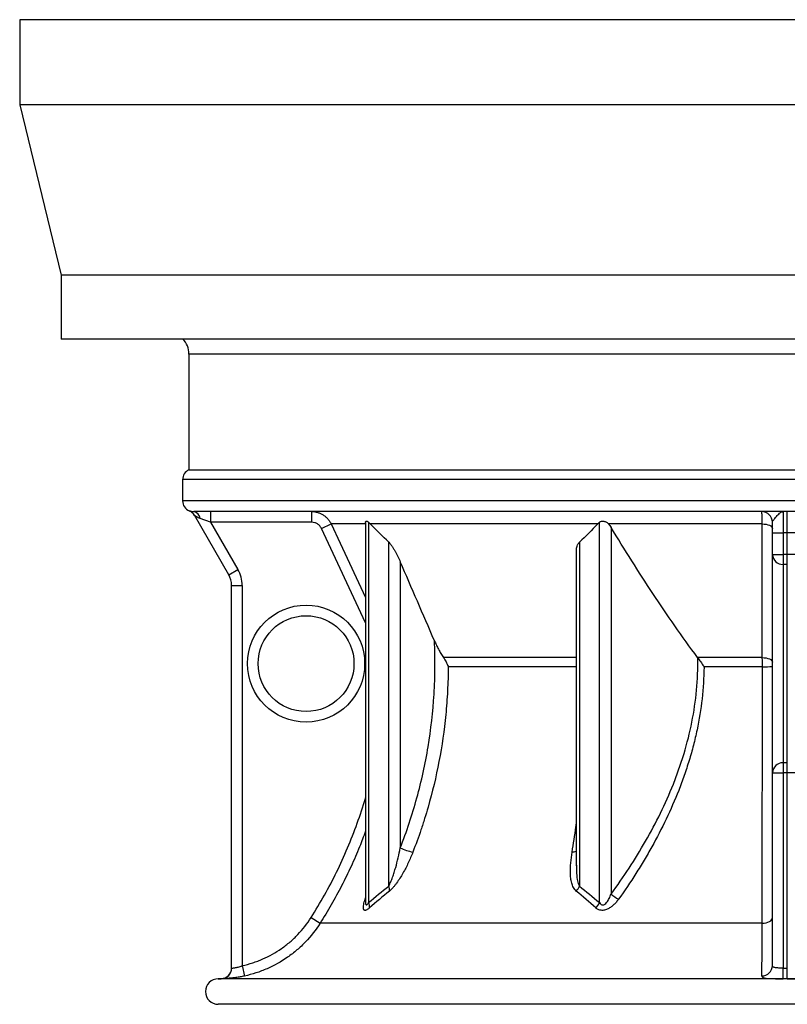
# Model space of a CAD drawing. Header units: millimetres. Extents: x 2367 to 3805, y 1036 to 5463.
# Tile 1 of 6: x 2367 to 3088, y 1036 to 1961. Entities that reach past the tile are written whole.
import ezdxf

# ---------------------------------------------------------------- set-up
doc = ezdxf.new("R2010")
doc.units = ezdxf.units.MM
doc.header["$LTSCALE"] = 2

msp = doc.modelspace()

# ---------------------------------------------------------------- linework, layer by layer
at = {"color": 7, "linetype": 'Continuous', "lineweight": 25}
for p, q in [((2367.31, 1960.94), (2367.31, 1880.94)), ((3086.31, 1960.94), (2367.31, 1960.94)), ((3805.31, 1960.94), (3086.31, 1960.94)), ((2367.31, 1880.94), (2406.31, 1720.94)), ((3086.31, 1880.94), (2367.31, 1880.94)), ((3805.31, 1880.94), (3086.31, 1880.94)), ((2406.31, 1720.94), (2406.31, 1660.94)), ((3086.31, 1720.94), (2406.31, 1720.94)), ((3766.31, 1720.94), (3086.31, 1720.94)), ((3086.31, 1660.94), (2406.31, 1660.94)), ((3766.31, 1660.94), (3086.31, 1660.94)), ((2526.31, 1646.88), (2526.31, 1538.04)), ((2526.31, 1538.04), (3086.31, 1538.04)), ((3086.31, 1538.04), (3646.31, 1538.04)), ((2520.31, 1528.88), (2520.31, 1508.88)), ((3641.76, 1498.88), (2530.85, 1498.88)), ((2546.68, 1498.88), (2546.68, 1488.88)), ((2641.61, 1488.88), (2641.61, 1498.88)), ((3084.31, 1498.88), (3084.31, 1478.88)), ((3088.31, 1478.88), (3088.31, 1498.88)), ((2563.63, 1439.52), (2531.35, 1495.42)), ((2546.68, 1488.88), (2536.79, 1492.3)), ((2641.61, 1488.88), (2546.68, 1488.88)), ((2546.68, 1488.88), (2572.29, 1444.52)), ((2650.7, 1483.1), (2659.74, 1487.33)), ((2692.23, 1487.33), (2659.74, 1487.33)), ((2692.12, 1488.57), (2692.12, 1132.19)), ((2695.05, 1488.86), (2695.05, 1131.66)), ((2910.29, 1487.33), (2696.64, 1487.33)), ((2911.88, 1131.66), (2911.88, 1488.86)), ((3064.76, 1487.33), (2920.4, 1487.33)), ((2922.78, 1484.06), (2922.78, 1139.66)), ((3074.31, 1478.88), (3074.31, 1488.88)), ((3074.31, 1478.88), (3084.31, 1478.88)), ((3074.31, 1458.54), (3074.31, 1478.88)), ((3088.31, 1478.88), (3084.31, 1478.88)), ((3084.31, 1478.88), (3084.31, 1458.54)), ((3098.31, 1478.88), (3088.31, 1478.88)), ((3088.31, 1458.54), (3088.31, 1478.88)), ((2713.89, 1147.13), (2713.89, 1470.18)), ((2893.04, 1470.18), (2893.04, 1147.13)), ((2890.11, 1459.58), (2890.11, 1166.66)), ((3074.31, 1458.54), (3084.31, 1458.54)), ((3074.31, 1253.61), (3074.31, 1458.54)), ((3084.31, 1458.54), (3084.31, 1449.23)), ((3088.31, 1458.54), (3084.31, 1458.54)), ((3088.31, 1449.23), (3088.31, 1458.54)), ((3098.31, 1458.54), (3088.31, 1458.54)), ((2563.63, 1439.52), (2572.29, 1444.52)), ((2724.79, 1451.7), (2724.79, 1182.98)), ((3088.31, 1449.23), (3084.31, 1449.23)), ((3084.31, 1449.23), (3084.31, 1262.92)), ((3088.31, 1262.92), (3088.31, 1449.23)), ((2566.31, 1429.52), (2576.31, 1429.52)), ((2566.31, 1070.1), (2566.31, 1429.52)), ((2576.31, 1429.52), (2576.31, 1072.39)), ((3064.84, 1361.78), (3004.06, 1361.78)), ((3084.31, 1262.92), (3084.31, 1253.61)), ((3088.31, 1262.92), (3084.31, 1262.92)), ((3088.31, 1253.61), (3088.31, 1262.92)), ((3074.31, 1253.61), (3084.31, 1253.61)), ((3074.31, 1072.48), (3074.31, 1253.61)), ((3088.31, 1253.61), (3084.31, 1253.61)), ((3084.31, 1253.61), (3084.31, 1070.11)), ((3098.31, 1253.61), (3088.31, 1253.61)), ((3088.31, 1070.11), (3088.31, 1253.61)), ((2890.21, 1166.66), (2890.21, 1166.2)), ((2890.22, 1166.2), (2890.22, 1166.66)), ((2641, 1117.52), (2649.43, 1112.17)), ((3064.72, 1112.17), (2649.43, 1112.17)), ((2576.31, 1072.39), (2578.42, 1062.62)), ((3084.31, 1060.11), (3084.31, 1070.11)), ((3088.31, 1060.11), (3088.31, 1070.11)), ((3618.81, 1060.08), (2553.81, 1060.08)), ((3618.81, 1036.08), (2553.81, 1036.08))]:
    msp.add_line(p, q, dxfattribs=at)
at = {"color": 8, "linetype": 'Continuous', "lineweight": 25}
for p, q in [((3646.31, 1646.88), (2526.31, 1646.88)), ((3652.31, 1528.88), (2520.31, 1528.88)), ((3652.31, 1508.88), (2520.31, 1508.88)), ((2692.12, 1394.5), (2650.7, 1483.1)), ((2890.11, 1361.78), (2765.33, 1361.78)), ((2890.11, 1353.21), (2769.62, 1353.21)), ((3064.89, 1353.21), (3009.82, 1353.21)), ((2691.77, 1134.81), (2692.12, 1135.98)), ((2691.77, 1134.81), (2692.12, 1135.1))]:
    msp.add_line(p, q, dxfattribs=at)
at = {"color": 8, "linetype": 'Continuous', "lineweight": 25, "flags": 128}
for points in [[(2659.74, 1487.33), (2668.21, 1469.21), (2692.12, 1418.05)], [(2559.89, 1060.77), (2558.46, 1060.34), (2556.54, 1060.11)]]:
    msp.add_lwpolyline(points, dxfattribs=at)
at = {"color": 7, "linetype": 'Continuous', "lineweight": 25, "flags": 128}
for points in [[(3064.76, 1487.33), (3066.65, 1487.21), (3068.45, 1486.95), (3070.1, 1486.55), (3071.54, 1486.02), (3072.72, 1485.39), (3073.59, 1484.68), (3074.13, 1483.9), (3074.31, 1483.1)], [(3064.84, 1361.78), (3064.82, 1379.9), (3064.78, 1452.39), (3064.76, 1487.33)], [(3064.84, 1361.78), (3066.71, 1361.67), (3068.5, 1361.4), (3070.13, 1361), (3071.56, 1360.47), (3072.73, 1359.84), (3073.6, 1359.13), (3074.13, 1358.36), (3074.31, 1357.56)], [(3064.72, 1112.17), (3066.61, 1112.31), (3068.42, 1112.64), (3070.08, 1113.14), (3071.52, 1113.81), (3072.71, 1114.61), (3073.59, 1115.52), (3074.13, 1116.5), (3074.31, 1117.52)], [(3084.31, 1070.11), (3086.31, 1070.11), (3088.31, 1070.11)]]:
    msp.add_lwpolyline(points, dxfattribs=at)
at = {"color": 7, "linetype": 'Continuous', "lineweight": 25}
for radius in [55, 45]:
    msp.add_circle((2636.31, 1356.08), radius, dxfattribs=at)
for centre, radius, start, end in [((2506.31, 1646.88), 20, 0, 44.68537), ((2530.31, 1528.88), 10, 113.57818, 180), ((2530.31, 1508.88), 10, 180, 247.80897), ((2522.72, 1490.37), 10, 29.99631, 67.6315), ((2529.52, 1491.71), 7.29, 4.66146, 79.49774), ((3064.31, 1488.88), 10, 0, 90), ((2522.69, 1490.42), 10, 30.00002, 45.21323), ((3083.98, 1458.9), 9.68, 182.10184, 271.95789), ((2546.31, 1429.52), 30, 0, 30), ((2546.31, 1429.52), 20, 0, 30), ((3067.16, 1718.88), 365.68, 269.64518, 271.12068), ((3083.98, 1253.25), 9.68, 88.04211, 177.89816), ((2744.99, 1224.59), 46.25, 244.09893, 259.56457), ((2704.84, 1143.3), 9.83, 355.03739, 22.95842), ((2878.63, 1152.93), 15.54, 317.57139, 338.09153), ((2948.09, 1168.89), 38.67, 229.10947, 241.81846), ((2686.74, 1127.77), 9.18, 352.84196, 25.06704), ((2897.39, 1137.98), 15.81, 314.10764, 336.43663), ((2556.31, 1070.11), 10, 271.35939, 359.99975), ((2556.31, 1070.1), 10, 291.00796, 360), ((3064.43, 1072.6), 9.88, 269.85013, 359.31763), ((2553.81, 1048.08), 12, 90, 270), ((2553.81, 1172.08), 112, 270, 271.39847)]:
    msp.add_arc(centre, radius, start, end, dxfattribs=at)
at = {"color": 8, "linetype": 'Continuous', "lineweight": 25}
for centre, radius, start, end in [((2522.69, 1490.42), 10, 45.2133, 67.35202), ((2886.18, 1189.1), 9.99, 270.21007, 293.20231)]:
    msp.add_arc(centre, radius, start, end, dxfattribs=at)
at = {"color": 7, "linetype": 'Continuous', "lineweight": 25}
for points, knots in [([(2526.54, 1499.65), (2526.55, 1499.65), (2526.66, 1499.62), (2527.06, 1499.49), (2527.35, 1499.39), (2528.08, 1499.2), (2528.53, 1499.09), (2529.57, 1498.93), (2530.17, 1498.88), (2530.85, 1498.88)], [0, 0, 0, 0, 0.25, 0.25, 0.5, 0.5, 0.75, 0.75, 1, 1, 1, 1]), ([(2641.61, 1498.88), (2643.52, 1498.88), (2645.38, 1498.61), (2648.11, 1497.82), (2649.01, 1497.48), (2650.72, 1496.7), (2651.55, 1496.26), (2652.74, 1495.5), (2653.13, 1495.23), (2653.89, 1494.67), (2654.27, 1494.37), (2655.35, 1493.44), (2656.02, 1492.78), (2657.26, 1491.37), (2657.83, 1490.62), (2658.87, 1489.03), (2659.34, 1488.19), (2659.74, 1487.33)], [0, 0, 0, 0, 0.25, 0.25, 0.375, 0.375, 0.5, 0.5, 0.5625, 0.5625, 0.625, 0.625, 0.75, 0.75, 0.875, 0.875, 1, 1, 1, 1]), ([(3064.76, 1487.33), (3064.74, 1489.06), (3064.72, 1490.63), (3064.67, 1492.77), (3064.65, 1493.44), (3064.62, 1494.67), (3064.6, 1495.23), (3064.57, 1495.99), (3064.56, 1496.23), (3064.54, 1496.68), (3064.52, 1496.89), (3064.49, 1497.48), (3064.47, 1497.81), (3064.42, 1498.34), (3064.4, 1498.54), (3064.35, 1498.81), (3064.33, 1498.88), (3064.31, 1498.88)], [0, 0, 0, 0, 0.25, 0.25, 0.375, 0.375, 0.5, 0.5, 0.5625, 0.5625, 0.625, 0.625, 0.75, 0.75, 0.875, 0.875, 1, 1, 1, 1]), ([(3074.31, 1488.88), (3074.31, 1489.24), (3074.48, 1489.66), (3074.91, 1490.36), (3075.08, 1490.61), (3075.46, 1491.13), (3075.66, 1491.4), (3076.31, 1492.22), (3076.79, 1492.8), (3077.76, 1493.96), (3078.26, 1494.54), (3079.24, 1495.64), (3079.72, 1496.16), (3080.67, 1497.08), (3081.14, 1497.5), (3082.06, 1498.17), (3082.52, 1498.43), (3083.19, 1498.7), (3083.41, 1498.76), (3083.75, 1498.83), (3083.86, 1498.85), (3084.08, 1498.87), (3084.2, 1498.88), (3084.31, 1498.88)], [0, 0, 0, 0, 0.125, 0.125, 0.1875, 0.1875, 0.25, 0.25, 0.375, 0.375, 0.5, 0.5, 0.625, 0.625, 0.75, 0.75, 0.875, 0.875, 0.9375, 0.9375, 0.96875, 0.96875, 1, 1, 1, 1]), ([(2536.79, 1492.3), (2536.11, 1492.53), (2535.48, 1492.82), (2534.3, 1493.42), (2533.75, 1493.75), (2532.73, 1494.41), (2532.28, 1494.73), (2531.76, 1495.12), (2531.61, 1495.23), (2531.4, 1495.39), (2531.35, 1495.43), (2531.35, 1495.42)], [0, 0, 0, 0, 0.25, 0.25, 0.5, 0.5, 0.75, 0.75, 0.875, 0.875, 1, 1, 1, 1]), ([(2692.14, 1488.57), (2692.14, 1488.65), (2692.09, 1489.23), (2692.32, 1489.8), (2693.01, 1490.05), (2694, 1489.69), (2694.72, 1489.13), (2695.05, 1488.86)], [0, 0, 0, 0, 0.0418, 0.314854, 0.568729, 0.798205, 1, 1, 1, 1]), ([(2911.88, 1488.86), (2912.14, 1489.09), (2912.42, 1489.28), (2913.04, 1489.6), (2913.38, 1489.73), (2914.1, 1489.9), (2914.47, 1489.95), (2915.26, 1489.96), (2915.66, 1489.92), (2916.47, 1489.78), (2916.88, 1489.66), (2917.67, 1489.36), (2918.05, 1489.18), (2919.16, 1488.52), (2919.83, 1487.97), (2920.4, 1487.33)], [0, 0, 0, 0, 0.125, 0.125, 0.25, 0.25, 0.375, 0.375, 0.5, 0.5, 0.625, 0.625, 0.75, 0.75, 1, 1, 1, 1]), ([(2650.7, 1483.1), (2650.29, 1483.97), (2649.76, 1484.77), (2648.83, 1485.83), (2648.5, 1486.16), (2647.77, 1486.78), (2647.39, 1487.06), (2646.59, 1487.57), (2646.18, 1487.79), (2645.32, 1488.18), (2644.87, 1488.35), (2643.5, 1488.74), (2642.57, 1488.88), (2641.61, 1488.88)], [0, 0, 0, 0, 0.25, 0.25, 0.375, 0.375, 0.5, 0.5, 0.625, 0.625, 0.75, 0.75, 1, 1, 1, 1]), ([(3004.06, 1361.78), (2996.77, 1371.58), (2989.65, 1381.5), (2975.69, 1401.55), (2968.84, 1411.68), (2948.61, 1442.32), (2935.54, 1463.08), (2922.78, 1484.06)], [0, 0, 0, 0, 0.25, 0.25, 0.5, 0.5, 1, 1, 1, 1]), ([(2713.89, 1470.18), (2714.45, 1469.66), (2714.99, 1469.05), (2716.05, 1467.71), (2716.58, 1466.99), (2717.59, 1465.5), (2718.07, 1464.74), (2719.02, 1463.18), (2719.48, 1462.38), (2720.84, 1459.96), (2721.69, 1458.33), (2723.3, 1455.03), (2724.06, 1453.37), (2724.79, 1451.7)], [0, 0, 0, 0, 0.125, 0.125, 0.25, 0.25, 0.375, 0.375, 0.5, 0.5, 0.75, 0.75, 1, 1, 1, 1]), ([(2890.23, 1459.58), (2890.22, 1460.82), (2890.21, 1463.58), (2890.95, 1467.36), (2892.41, 1469.33), (2893.04, 1470.18)], [0, 0, 0, 0, 0.316863, 0.707623, 1, 1, 1, 1]), ([(2724.79, 1182.98), (2730.83, 1198.4), (2736.02, 1214.03), (2744.73, 1245.71), (2748.26, 1261.76), (2753.65, 1294.29), (2755.51, 1310.77), (2756.76, 1331.64), (2756.96, 1335.82), (2757.24, 1344.18), (2757.33, 1348.36), (2757.42, 1360.9), (2757.26, 1369.26), (2756.88, 1377.62)], [0, 0, 0, 0, 0.25, 0.25, 0.5, 0.5, 0.75, 0.75, 0.8125, 0.8125, 0.875, 0.875, 1, 1, 1, 1]), ([(2756.88, 1377.62), (2757.48, 1376.26), (2758.09, 1374.89), (2759.37, 1372.19), (2760.03, 1370.84), (2761.41, 1368.18), (2762.14, 1366.85), (2763.67, 1364.25), (2764.47, 1362.98), (2765.33, 1361.78)], [0, 0, 0, 0, 0.25, 0.25, 0.5, 0.5, 0.75, 0.75, 1, 1, 1, 1]), ([(2765.33, 1361.78), (2766.28, 1360.46), (2767.1, 1359.12), (2768.54, 1356.41), (2769.15, 1355.04), (2769.65, 1353.65)], [0, 0, 0, 0, 0.5, 0.5, 1, 1, 1, 1]), ([(2922.78, 1139.66), (2928.66, 1147.65), (2934.31, 1155.78), (2945.14, 1172.33), (2950.31, 1180.75), (2960.14, 1197.92), (2964.79, 1206.66), (2973.49, 1224.52), (2977.55, 1233.63), (2983.12, 1247.61), (2984.89, 1252.33), (2987.4, 1259.49), (2988.21, 1261.89), (2989.79, 1266.72), (2990.56, 1269.15), (2994.23, 1281.34), (2996.71, 1291.16), (3002.63, 1320.91), (3004.55, 1341.09), (3004.13, 1361.68)], [0, 0, 0, 0, 0.125, 0.125, 0.25, 0.25, 0.375, 0.375, 0.5, 0.5, 0.5625, 0.5625, 0.59375, 0.59375, 0.625, 0.625, 0.75, 0.75, 1, 1, 1, 1]), ([(3004.13, 1361.68), (3005.09, 1360.38), (3006.04, 1359.06), (3007.93, 1356.39), (3008.87, 1355.03), (3009.78, 1353.65)], [0, 0, 0, 0, 0.5, 0.5, 1, 1, 1, 1]), ([(3064.89, 1353.21), (3064.89, 1354.69), (3064.89, 1356.15), (3064.87, 1359.02), (3064.85, 1360.44), (3064.84, 1361.78)], [0, 0, 0, 0, 0.5, 0.5, 1, 1, 1, 1]), ([(2769.81, 1352.88), (2769.76, 1345.4), (2769.54, 1337.93), (2768.76, 1322.99), (2768.2, 1315.56), (2766.02, 1293.37), (2763.9, 1278.73), (2758.36, 1249.72), (2754.93, 1235.37), (2749.82, 1217.6), (2748.76, 1214.06), (2746.55, 1206.99), (2745.4, 1203.46), (2741.84, 1192.94), (2739.3, 1185.99), (2736.61, 1179.1)], [0, 0, 0, 0, 0.125, 0.125, 0.25, 0.25, 0.5, 0.5, 0.75, 0.75, 0.8125, 0.8125, 0.875, 0.875, 1, 1, 1, 1]), ([(2769.65, 1353.65), (2769.66, 1353.56), (2769.67, 1353.47), (2769.68, 1353.38), (2769.68, 1353.32), (2769.69, 1353.26), (2769.7, 1353.2), (2769.71, 1353.16), (2769.71, 1353.12), (2769.72, 1353.08), (2769.73, 1353.05), (2769.73, 1353.03), (2769.74, 1353), (2769.75, 1352.97), (2769.76, 1352.94), (2769.77, 1352.92), (2769.77, 1352.91), (2769.77, 1352.9), (2769.78, 1352.89), (2769.78, 1352.89), (2769.79, 1352.88), (2769.8, 1352.88), (2769.8, 1352.88), (2769.8, 1352.88), (2769.81, 1352.88)], [0, 0, 0, 0, 0.0001373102, 0.0001373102, 0.0001373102, 0.0002309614, 0.0002309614, 0.0002309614, 0.0002952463, 0.0002952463, 0.0002952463, 0.0003398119, 0.0003398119, 0.0003398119, 0.0003862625, 0.0003862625, 0.0003862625, 0.0004050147, 0.0004050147, 0.0004050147, 0.0004241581, 0.0004241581, 0.0004241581, 0.0004330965, 0.0004330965, 0.0004330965, 0.0004330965]), ([(3010.07, 1352.88), (3009.85, 1332.82), (3007.56, 1313.15), (3002.47, 1288.99), (3001.34, 1284.18), (2998.86, 1274.59), (2997.52, 1269.82), (2994.62, 1260.32), (2993.08, 1255.61), (2989.81, 1246.26), (2988.08, 1241.63), (2982.66, 1227.86), (2978.73, 1218.87), (2970.31, 1201.22), (2965.82, 1192.56), (2958.7, 1179.79), (2956.27, 1175.57), (2951.27, 1167.2), (2948.72, 1163.05), (2940.89, 1150.74), (2935.46, 1142.7), (2929.83, 1134.81)], [0, 0, 0, 0, 0.25, 0.25, 0.3125, 0.3125, 0.375, 0.375, 0.4375, 0.4375, 0.5, 0.5, 0.625, 0.625, 0.75, 0.75, 0.8125, 0.8125, 0.875, 0.875, 1, 1, 1, 1]), ([(3009.78, 1353.65), (3009.8, 1353.56), (3009.81, 1353.47), (3009.83, 1353.38), (3009.84, 1353.32), (3009.86, 1353.26), (3009.88, 1353.2), (3009.89, 1353.16), (3009.9, 1353.12), (3009.91, 1353.08), (3009.92, 1353.05), (3009.94, 1353.03), (3009.95, 1353), (3009.96, 1352.97), (3009.98, 1352.95), (3010, 1352.92), (3010, 1352.91), (3010.01, 1352.9), (3010.02, 1352.9), (3010.03, 1352.89), (3010.04, 1352.88), (3010.06, 1352.88), (3010.06, 1352.88), (3010.07, 1352.88), (3010.07, 1352.88)], [0, 0, 0, 0, 0.0001368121, 0.0001368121, 0.0001368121, 0.0002301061, 0.0002301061, 0.0002301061, 0.0002941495, 0.0002941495, 0.0002941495, 0.0003385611, 0.0003385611, 0.0003385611, 0.0003848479, 0.0003848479, 0.0003848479, 0.0004035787, 0.0004035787, 0.0004035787, 0.0004226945, 0.0004226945, 0.0004226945, 0.0004321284, 0.0004321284, 0.0004321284, 0.0004321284]), ([(3064.72, 1112.17), (3064.75, 1130.2), (3064.77, 1148.82), (3064.81, 1187.18), (3064.83, 1206.92), (3064.85, 1232.32), (3064.85, 1237.44), (3064.86, 1247.74), (3064.86, 1252.94), (3064.87, 1263.36), (3064.87, 1268.59), (3064.87, 1279.08), (3064.88, 1284.34), (3064.89, 1310.66), (3064.89, 1331.86), (3064.89, 1353.21)], [0, 0, 0, 0, 0.25, 0.25, 0.5, 0.5, 0.5625, 0.5625, 0.625, 0.625, 0.6875, 0.6875, 0.75, 0.75, 1, 1, 1, 1]), ([(2713.89, 1147.13), (2714.27, 1147.73), (2714.62, 1148.38), (2715.28, 1149.72), (2715.6, 1150.41), (2716.21, 1151.83), (2716.51, 1152.56), (2717.07, 1154.02), (2717.35, 1154.75), (2718.14, 1156.97), (2718.64, 1158.47), (2719.58, 1161.49), (2720.03, 1163.01), (2721.31, 1167.58), (2722.09, 1170.65), (2723.52, 1176.8), (2724.18, 1179.89), (2724.79, 1182.98)], [0, 0, 0, 0, 0.0625, 0.0625, 0.125, 0.125, 0.1875, 0.1875, 0.25, 0.25, 0.375, 0.375, 0.5, 0.5, 0.75, 0.75, 1, 1, 1, 1]), ([(2736.61, 1179.1), (2735.28, 1175.71), (2733.85, 1172.35), (2730.76, 1165.73), (2729.09, 1162.46), (2726.37, 1157.66), (2725.42, 1156.06), (2723.45, 1152.96), (2722.43, 1151.46), (2720.85, 1149.27), (2720.31, 1148.56), (2719.2, 1147.17), (2718.64, 1146.49), (2717.51, 1145.2), (2716.94, 1144.59), (2715.79, 1143.45), (2715.21, 1142.92), (2714.63, 1142.45)], [0, 0, 0, 0, 0.25, 0.25, 0.5, 0.5, 0.625, 0.625, 0.75, 0.75, 0.8125, 0.8125, 0.875, 0.875, 0.9375, 0.9375, 1, 1, 1, 1]), ([(2890.1, 1142.45), (2889.53, 1142.92), (2889.03, 1143.45), (2888.15, 1144.6), (2887.76, 1145.21), (2887.08, 1146.5), (2886.78, 1147.17), (2886.25, 1148.56), (2886.03, 1149.28), (2885.43, 1151.47), (2885.15, 1152.98), (2884.76, 1156.08), (2884.64, 1157.67), (2884.49, 1162.48), (2884.63, 1165.74), (2885.21, 1172.36), (2885.65, 1175.71), (2886.21, 1179.1)], [0, 0, 0, 0, 0.0625, 0.0625, 0.125, 0.125, 0.1875, 0.1875, 0.25, 0.25, 0.375, 0.375, 0.5, 0.5, 0.75, 0.75, 1, 1, 1, 1]), ([(2911.88, 1131.66), (2912.22, 1131.07), (2912.62, 1130.54), (2913.39, 1129.89), (2913.67, 1129.71), (2914.3, 1129.46), (2914.64, 1129.39), (2915.35, 1129.4), (2915.7, 1129.48), (2916.38, 1129.75), (2916.71, 1129.94), (2917.63, 1130.59), (2918.15, 1131.13), (2919.11, 1132.3), (2919.54, 1132.92), (2920.32, 1134.2), (2920.68, 1134.86), (2921.68, 1136.87), (2922.26, 1138.26), (2922.78, 1139.66)], [0, 0, 0, 0, 0.125, 0.125, 0.1875, 0.1875, 0.25, 0.25, 0.3125, 0.3125, 0.375, 0.375, 0.5, 0.5, 0.625, 0.625, 0.75, 0.75, 1, 1, 1, 1]), ([(2695.85, 1126.63), (2695.14, 1126.01), (2694.45, 1125.49), (2693.49, 1124.89), (2693.17, 1124.73), (2692.59, 1124.48), (2692.31, 1124.39), (2691.81, 1124.3), (2691.58, 1124.3), (2691.16, 1124.39), (2690.98, 1124.47), (2690.68, 1124.71), (2690.55, 1124.87), (2690.35, 1125.26), (2690.27, 1125.49), (2690.11, 1126.25), (2690.09, 1126.86), (2690.18, 1128.23), (2690.29, 1128.97), (2690.74, 1131.3), (2691.21, 1133), (2691.77, 1134.81)], [0, 0, 0, 0, 0.125, 0.125, 0.1875, 0.1875, 0.25, 0.25, 0.3125, 0.3125, 0.375, 0.375, 0.4375, 0.4375, 0.5, 0.5, 0.625, 0.625, 0.75, 0.75, 1, 1, 1, 1]), ([(2692.12, 1132.14), (2692.12, 1132.13), (2692.13, 1132.08), (2692.13, 1132.12), (2692.13, 1132.14)], [0, 0, 0, 0, 0.217089, 1, 1, 1, 1]), ([(2929.83, 1134.81), (2929.18, 1133.91), (2928.5, 1133.02), (2927.04, 1131.31), (2926.26, 1130.48), (2924.63, 1128.92), (2923.77, 1128.18), (2922.38, 1127.17), (2921.9, 1126.85), (2920.92, 1126.25), (2920.43, 1125.97), (2919.41, 1125.47), (2918.89, 1125.25), (2917.82, 1124.86), (2917.28, 1124.7), (2916.2, 1124.46), (2915.67, 1124.38), (2914.6, 1124.3), (2914.06, 1124.31), (2913.04, 1124.4), (2912.55, 1124.48), (2911.6, 1124.74), (2911.14, 1124.9), (2909.84, 1125.5), (2909.07, 1126.01), (2908.39, 1126.63)], [0, 0, 0, 0, 0.125, 0.125, 0.25, 0.25, 0.375, 0.375, 0.4375, 0.4375, 0.5, 0.5, 0.5625, 0.5625, 0.625, 0.625, 0.6875, 0.6875, 0.75, 0.75, 0.8125, 0.8125, 0.875, 0.875, 1, 1, 1, 1]), ([(2576.31, 1072.39), (2579.63, 1073.11), (2582.91, 1074), (2587.76, 1075.56), (2589.37, 1076.13), (2592.53, 1077.33), (2594.1, 1077.97), (2601.81, 1081.34), (2607.66, 1084.61), (2614.58, 1089.44), (2615.94, 1090.44), (2618.63, 1092.52), (2619.95, 1093.6), (2623.8, 1096.9), (2626.24, 1099.21), (2633.2, 1106.48), (2637.35, 1111.77), (2641, 1117.52)], [0, 0, 0, 0, 0.125, 0.125, 0.1875, 0.1875, 0.25, 0.25, 0.5, 0.5, 0.5625, 0.5625, 0.625, 0.625, 0.75, 0.75, 1, 1, 1, 1]), ([(2649.43, 1112.17), (2645.43, 1105.86), (2640.87, 1100.05), (2633.23, 1092.07), (2630.55, 1089.53), (2626.33, 1085.9), (2624.88, 1084.73), (2621.93, 1082.44), (2620.44, 1081.34), (2612.84, 1076.04), (2606.42, 1072.44), (2597.95, 1068.74), (2596.24, 1068.04), (2592.76, 1066.72), (2591, 1066.1), (2585.67, 1064.38), (2582.07, 1063.41), (2578.42, 1062.62)], [0, 0, 0, 0, 0.25, 0.25, 0.375, 0.375, 0.4375, 0.4375, 0.5, 0.5, 0.75, 0.75, 0.8125, 0.8125, 0.875, 0.875, 1, 1, 1, 1]), ([(3064.4, 1062.72), (3064.42, 1063.52), (3064.43, 1064.5), (3064.45, 1066.23), (3064.46, 1066.85), (3064.47, 1068.18), (3064.48, 1068.88), (3064.52, 1072.59), (3064.55, 1076.18), (3064.58, 1081.47), (3064.59, 1082.57), (3064.6, 1084.85), (3064.61, 1086.02), (3064.63, 1089.63), (3064.64, 1092.17), (3064.68, 1100.12), (3064.7, 1105.89), (3064.72, 1112.17)], [0, 0, 0, 0, 0.125, 0.125, 0.1875, 0.1875, 0.25, 0.25, 0.5, 0.5, 0.5625, 0.5625, 0.625, 0.625, 0.75, 0.75, 1, 1, 1, 1]), ([(2566.31, 1070.1), (2566.31, 1070.1), (2566.38, 1070.11), (2566.57, 1070.11), (2566.65, 1070.12), (2566.85, 1070.13), (2566.97, 1070.14), (2567.36, 1070.16), (2567.68, 1070.19), (2568.43, 1070.27), (2568.86, 1070.32), (2569.81, 1070.46), (2570.32, 1070.55), (2571.43, 1070.78), (2572.01, 1070.92), (2573.21, 1071.25), (2573.83, 1071.44), (2575.07, 1071.88), (2575.69, 1072.13), (2576.31, 1072.39)], [0, 0, 0, 0, 0.125, 0.125, 0.1875, 0.1875, 0.25, 0.25, 0.375, 0.375, 0.5, 0.5, 0.625, 0.625, 0.75, 0.75, 0.875, 0.875, 1, 1, 1, 1]), ([(3084.31, 1070.11), (3083.63, 1070.11), (3082.97, 1070.11), (3082, 1070.12), (3081.67, 1070.12), (3081.03, 1070.14), (3080.72, 1070.14), (3079.79, 1070.17), (3079.21, 1070.2), (3078.11, 1070.28), (3077.6, 1070.34), (3076.68, 1070.49), (3076.27, 1070.58), (3075.55, 1070.83), (3075.25, 1070.97), (3074.78, 1071.31), (3074.6, 1071.51), (3074.36, 1071.96), (3074.31, 1072.21), (3074.31, 1072.48)], [0, 0, 0, 0, 0.125, 0.125, 0.1875, 0.1875, 0.25, 0.25, 0.375, 0.375, 0.5, 0.5, 0.625, 0.625, 0.75, 0.75, 0.875, 0.875, 1, 1, 1, 1]), ([(2578.42, 1062.62), (2577.07, 1062.33), (2575.72, 1062.06), (2573.7, 1061.7), (2573.03, 1061.59), (2571.71, 1061.38), (2571.06, 1061.29), (2569.14, 1061.02), (2567.89, 1060.87), (2565.49, 1060.61), (2564.38, 1060.51), (2562.82, 1060.39), (2562.33, 1060.36), (2561.38, 1060.3), (2560.92, 1060.27), (2559.66, 1060.21), (2558.94, 1060.18), (2558.06, 1060.15), (2557.79, 1060.14), (2557.34, 1060.12), (2557.15, 1060.12), (2556.7, 1060.11), (2556.54, 1060.11), (2556.54, 1060.11)], [0, 0, 0, 0, 0.125, 0.125, 0.1875, 0.1875, 0.25, 0.25, 0.375, 0.375, 0.5, 0.5, 0.5625, 0.5625, 0.625, 0.625, 0.75, 0.75, 0.8125, 0.8125, 0.875, 0.875, 1, 1, 1, 1]), ([(3064.4, 1062.72), (3064.4, 1062.42), (3064.5, 1062.15), (3064.84, 1061.78), (3064.98, 1061.67), (3065.32, 1061.45), (3065.52, 1061.35), (3066.2, 1061.07), (3066.76, 1060.92), (3068.14, 1060.65), (3068.93, 1060.55), (3070.27, 1060.42), (3070.74, 1060.38), (3071.74, 1060.32), (3072.27, 1060.29), (3073.91, 1060.22), (3075.07, 1060.19), (3076.94, 1060.15), (3077.58, 1060.14), (3078.89, 1060.13), (3079.55, 1060.12), (3081.55, 1060.11), (3082.92, 1060.11), (3084.31, 1060.11)], [0, 0, 0, 0, 0.125, 0.125, 0.1875, 0.1875, 0.25, 0.25, 0.375, 0.375, 0.5, 0.5, 0.5625, 0.5625, 0.625, 0.625, 0.75, 0.75, 0.8125, 0.8125, 0.875, 0.875, 1, 1, 1, 1]), ([(3088.31, 1060.11), (3087.64, 1060.11), (3086.97, 1060.11), (3086.31, 1060.11), (3085.64, 1060.11), (3084.98, 1060.11), (3084.31, 1060.11)], [0, 0, 0, 0, 0.000999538, 0.000999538, 0.000999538, 0.001999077, 0.001999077, 0.001999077, 0.001999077]), ([(3088.31, 1060.11), (3089.7, 1060.11), (3091.07, 1060.11), (3093.1, 1060.12), (3093.77, 1060.13), (3095.07, 1060.14), (3095.7, 1060.15), (3096.93, 1060.18), (3097.54, 1060.19), (3098.71, 1060.22), (3099.28, 1060.24), (3100.92, 1060.32), (3101.91, 1060.38), (3103.7, 1060.55), (3104.5, 1060.66), (3105.86, 1060.92), (3106.42, 1061.07), (3107.1, 1061.35), (3107.3, 1061.46), (3107.64, 1061.67), (3107.78, 1061.79), (3108.11, 1062.15), (3108.22, 1062.42), (3108.21, 1062.72)], [0, 0, 0, 0, 0.125, 0.125, 0.1875, 0.1875, 0.25, 0.25, 0.3125, 0.3125, 0.375, 0.375, 0.5, 0.5, 0.625, 0.625, 0.75, 0.75, 0.8125, 0.8125, 0.875, 0.875, 1, 1, 1, 1])]:
    msp.add_open_spline(points, degree=3, knots=knots, dxfattribs=at)
for points in [[(2696.64, 1487.33), (2696.13, 1487.88), (2695.59, 1488.38), (2695.05, 1488.86)], [(2713.89, 1470.18), (2707.99, 1475.58), (2702.25, 1481.32), (2696.64, 1487.33)], [(2910.29, 1487.33), (2904.68, 1481.32), (2898.94, 1475.58), (2893.04, 1470.18)], [(2911.88, 1488.86), (2911.34, 1488.38), (2910.81, 1487.88), (2910.29, 1487.33)], [(2920.4, 1487.33), (2921.31, 1486.31), (2922.08, 1485.21), (2922.78, 1484.06)], [(2756.88, 1377.62), (2746.18, 1402.31), (2735.48, 1427.01), (2724.79, 1451.7)], [(3004.13, 1361.68), (3004.11, 1361.72), (3004.08, 1361.75), (3004.06, 1361.78)], [(2695.05, 1131.66), (2701.28, 1136.95), (2707.54, 1142.14), (2713.89, 1147.13)], [(2893.04, 1147.13), (2899.39, 1142.14), (2905.65, 1136.95), (2911.88, 1131.66)], [(2714.63, 1142.45), (2708.31, 1137.33), (2702.05, 1132.03), (2695.85, 1126.63)], [(2908.39, 1126.63), (2902.35, 1132.03), (2896.27, 1137.33), (2890.1, 1142.45)]]:
    msp.add_open_spline(points, degree=3, dxfattribs=at)
at = {"color": 8, "linetype": 'Continuous', "lineweight": 25}
for points, knots in [([(2641, 1117.52), (2645.27, 1124.5), (2653.82, 1138.46), (2665.2, 1160.34), (2675.52, 1182.85), (2684.4, 1206), (2689.9, 1221.8), (2692.07, 1229.94), (2692.12, 1230.14)], [0, 0, 0, 0, 0.197853, 0.395707, 0.59601, 0.796313, 0.99506, 1, 1, 1, 1]), ([(2886.21, 1179.1), (2887.49, 1186.92), (2888.89, 1195.51), (2890.01, 1204.37), (2890.11, 1205.17)], [0, 0, 0, 0, 0.909058, 1, 1, 1, 1]), ([(2692.12, 1198.65), (2690.3, 1193.77), (2686.13, 1182.59), (2678.63, 1165.51), (2669.76, 1147.32), (2660.1, 1129.48), (2652.99, 1117.94), (2649.43, 1112.17)], [0, 0, 0, 0, 0.161577, 0.370354, 0.579131, 0.789565, 1, 1, 1, 1]), ([(2890.21, 1166.2), (2890.19, 1164.53), (2890.14, 1160.14), (2890.76, 1154.14), (2891.8, 1149.39), (2892.82, 1147.54), (2893.04, 1147.13)], [0, 0, 0, 0, 0.250472, 0.656563, 0.924073, 1, 1, 1, 1]), ([(2692.15, 1132.14), (2692.16, 1131.53), (2692.16, 1130.58), (2692.44, 1129.71), (2692.78, 1129.36), (2693.21, 1129.41), (2693.87, 1129.89), (2694.5, 1130.74), (2694.94, 1131.46), (2695.05, 1131.66)], [0, 0, 0, 0, 0.2423836, 0.3715591, 0.4909662, 0.597529, 0.6977333, 0.9193683, 1, 1, 1, 1])]:
    msp.add_open_spline(points, degree=3, knots=knots, dxfattribs=at)

doc.saveas('drawing.dxf')
